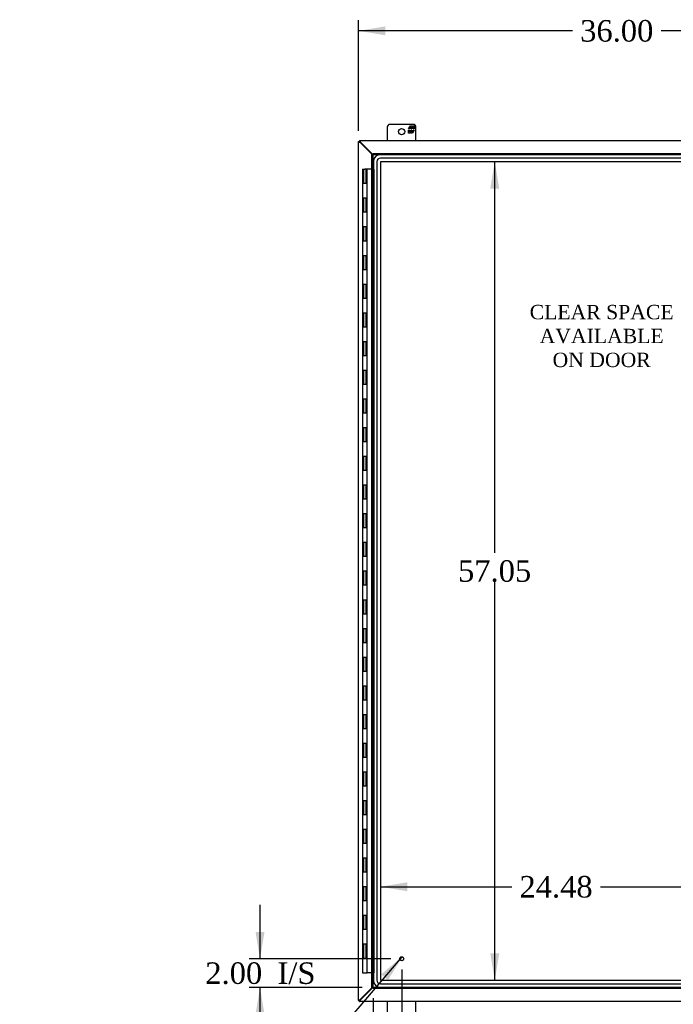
# Model space of a CAD drawing. Header units: inches. Extents: x 20 to 297, y 4 to 197.
# Tile 3 of 10: x 71 to 116, y 64 to 132. Entities that reach past the tile are written whole.
import ezdxf
from ezdxf.enums import TextEntityAlignment as Align

# ---------------------------------------------------------------- set-up
doc = ezdxf.new("R2010")
doc.units = ezdxf.units.IN
doc.header["$MEASUREMENT"] = 0
for name, color, linetype in [('COM48501', 7, 'CONTINUOUS'), ('COM48524', 7, 'CONTINUOUS'), ('COM70219', 7, 'CONTINUOUS'), ('COM71782-6', 7, 'CONTINUOUS'), ('DEFAULT', 7, 'CONTINUOUS'), ('FET07710', 7, 'CONTINUOUS'), ('HNG10620-56B', 7, 'CONTINUOUS'), ('HNG10620-56C', 7, 'CONTINUOUS'), ('STD21878', 7, 'CONTINUOUS')]:
    doc.layers.add(name, color=color, linetype=linetype)
doc.styles.add('SEACAD_TIMES_NEW_ROMAN', font='times.ttf')

# ---------------------------------------------------------------- blocks, each defined once
blk = doc.blocks.new('SEANNOT_GROUP2')
at = {"layer": 'DEFAULT', "linetype": 'Continuous'}
blk.add_hatch(color=136, dxfattribs=at).paths.add_polyline_path([(96.526, 65.322), (97.503, 66.952), (96.05, 65.727)])
at = {"layer": 'DEFAULT', "color": 136, "linetype": 'Continuous'}
blk.add_line((87.91, 55.687), (87.16, 55.687), dxfattribs=at)
blk.add_lwpolyline([(87.91, 55.687), (97.503, 66.952)], dxfattribs=at)
at = {"layer": 'DEFAULT', "color": 136, "linetype": 'Continuous', "style": 'SEACAD_TIMES_NEW_ROMAN'}
for s, p in [('GROUND STUD', (70.747, 56.437)), ('DOOR', (70.747, 54.187))]:
    blk.add_text(s, height=1.5, dxfattribs=at).set_placement(p, align=Align.TOP_LEFT)
blk = doc.blocks.new('GDIMGGROUP1')
at = {"layer": 'DEFAULT', "linetype": 'Continuous'}
for points in [[(87.297, 68.688), (87.61, 66.813), (87.922, 68.688)], [(87.297, 62.938), (87.922, 62.938), (87.61, 64.813)]]:
    blk.add_hatch(color=136, dxfattribs=at).paths.add_polyline_path(points)
at = {"layer": 'DEFAULT', "color": 136, "linetype": 'Continuous'}
for p, q in [((87.61, 66.813), (87.61, 70.563)), ((96.732, 66.813), (86.86, 66.813)), ((94.732, 64.813), (86.86, 64.813)), ((87.61, 61.063), (87.61, 64.813))]:
    blk.add_line(p, q, dxfattribs=at)
at = {"layer": 'DEFAULT', "color": 136, "linetype": 'Continuous', "style": 'SEACAD_TIMES_NEW_ROMAN'}
for s, p in [('2.00', (83.797, 66.563)), ('I/S', (88.828, 66.563))]:
    blk.add_text(s, height=1.5, dxfattribs=at).set_placement(p, align=Align.TOP_LEFT)
blk = doc.blocks.new('GDIMGGROUP13')
at = {"layer": 'DEFAULT', "linetype": 'Continuous'}
for points in [[(97.357, 60.117), (97.357, 60.742), (95.482, 60.43)], [(95.607, 60.117), (97.482, 60.43), (95.607, 60.742)]]:
    blk.add_hatch(color=136, dxfattribs=at).paths.add_polyline_path(points)
at = {"layer": 'DEFAULT', "color": 136, "linetype": 'Continuous'}
for p, q in [((97.482, 66.063), (97.482, 59.68)), ((95.482, 64.063), (95.482, 59.68)), ((95.482, 60.43), (99.926, 60.43)), ((99.926, 60.43), (100.676, 60.43))]:
    blk.add_line(p, q, dxfattribs=at)
at = {"layer": 'DEFAULT', "color": 136, "linetype": 'Continuous', "style": 'SEACAD_TIMES_NEW_ROMAN'}
for s, p in [('2.00', (101.201, 61.18)), ('I/S', (106.232, 61.18))]:
    blk.add_text(s, height=1.5, dxfattribs=at).set_placement(p, align=Align.TOP_LEFT)
blk = doc.blocks.new('GDIMGGROUP19')
at = {"layer": 'DEFAULT', "linetype": 'Continuous'}
for points in [[(96.348, 131.806), (94.473, 131.494), (96.348, 131.181)], [(128.598, 131.806), (128.598, 131.181), (130.473, 131.494)]]:
    blk.add_hatch(color=136, dxfattribs=at).paths.add_polyline_path(points)
at = {"layer": 'DEFAULT', "color": 136, "linetype": 'Continuous'}
for p, q in [((94.473, 124.522), (94.473, 132.244)), ((130.473, 124.522), (130.473, 132.244)), ((109.389, 131.494), (94.473, 131.494)), ((130.473, 131.494), (115.557, 131.494))]:
    blk.add_line(p, q, dxfattribs=at)
at = {"layer": 'DEFAULT', "color": 136, "linetype": 'Continuous', "style": 'SEACAD_TIMES_NEW_ROMAN'}
blk.add_text('36.00', height=1.5, dxfattribs=at).set_placement((109.914, 132.244), align=Align.TOP_LEFT)
blk = doc.blocks.new('GDIMGGROUP22')
at = {"layer": 'DEFAULT', "linetype": 'Continuous'}
for points in [[(104.276, 120.496), (103.963, 122.371), (103.651, 120.496)], [(104.276, 67.192), (103.651, 67.192), (103.963, 65.317)]]:
    blk.add_hatch(color=136, dxfattribs=at).paths.add_polyline_path(points)
at = {"layer": 'DEFAULT', "color": 136, "linetype": 'Continuous'}
for p, q in [((103.963, 95.119), (103.963, 122.371)), ((103.963, 65.317), (103.963, 93.094))]:
    blk.add_line(p, q, dxfattribs=at)
at = {"layer": 'DEFAULT', "color": 136, "linetype": 'Continuous', "style": 'SEACAD_TIMES_NEW_ROMAN'}
blk.add_text('57.05', height=1.5, dxfattribs=at).set_placement((101.404, 94.594), align=Align.TOP_LEFT)
blk = doc.blocks.new('GDIMGGROUP23')
at = {"layer": 'DEFAULT', "linetype": 'Continuous'}
for points in [[(97.877, 71.521), (97.877, 72.146), (96.002, 71.833)], [(118.607, 71.521), (120.482, 71.833), (118.607, 72.146)]]:
    blk.add_hatch(color=136, dxfattribs=at).paths.add_polyline_path(points)
at = {"layer": 'DEFAULT', "color": 136, "linetype": 'Continuous'}
for p, q in [((96.002, 71.833), (105.158, 71.833)), ((111.326, 71.833), (120.482, 71.833))]:
    blk.add_line(p, q, dxfattribs=at)
at = {"layer": 'DEFAULT', "color": 136, "linetype": 'Continuous', "style": 'SEACAD_TIMES_NEW_ROMAN'}
blk.add_text('24.48', height=1.5, dxfattribs=at).set_placement((105.683, 72.583), align=Align.TOP_LEFT)

msp = doc.modelspace()

# ---------------------------------------------------------------- linework, layer by layer
at = {"layer": 'COM48501', "color": 7}
for p, q in [((94.473, 123.772), (94.545, 123.772)), ((94.473, 63.916), (94.473, 123.772)), ((94.581, 123.717), (95.424, 122.874)), ((95.424, 64.813), (94.581, 63.971)), ((94.473, 63.916), (94.545, 63.916))]:
    msp.add_line(p, q, dxfattribs=at)
for points, knots in [([(94.473, 123.772), (94.473, 123.769), (94.474, 123.767), (94.477, 123.763), (94.479, 123.76), (94.484, 123.756), (94.488, 123.753), (94.495, 123.749), (94.5, 123.746), (94.51, 123.742), (94.515, 123.74), (94.527, 123.735), (94.533, 123.733), (94.553, 123.726), (94.567, 123.721), (94.581, 123.717)], [0, 0, 0, 0, 0.125, 0.125, 0.25, 0.25, 0.375, 0.375, 0.5, 0.5, 0.625, 0.625, 0.75, 0.75, 1, 1, 1, 1]), ([(94.545, 123.772), (94.545, 123.767), (94.546, 123.763), (94.55, 123.753), (94.552, 123.749), (94.559, 123.74), (94.563, 123.735), (94.572, 123.726), (94.577, 123.721), (94.581, 123.717)], [0, 0, 0, 0, 0.25, 0.25, 0.5, 0.5, 0.75, 0.75, 1, 1, 1, 1]), ([(94.473, 63.916), (94.473, 63.918), (94.474, 63.92), (94.477, 63.925), (94.479, 63.927), (94.484, 63.932), (94.488, 63.934), (94.495, 63.939), (94.5, 63.941), (94.51, 63.945), (94.515, 63.948), (94.527, 63.952), (94.533, 63.955), (94.553, 63.961), (94.567, 63.966), (94.581, 63.971)], [0, 0, 0, 0, 0.125, 0.125, 0.25, 0.25, 0.375, 0.375, 0.5, 0.5, 0.625, 0.625, 0.75, 0.75, 1, 1, 1, 1]), ([(94.545, 63.916), (94.545, 63.92), (94.546, 63.925), (94.55, 63.934), (94.552, 63.939), (94.559, 63.948), (94.563, 63.952), (94.572, 63.961), (94.577, 63.966), (94.581, 63.971)], [0, 0, 0, 0, 0.25, 0.25, 0.5, 0.5, 0.75, 0.75, 1, 1, 1, 1])]:
    msp.add_open_spline(points, degree=3, knots=knots, dxfattribs=at)
at = {"layer": 'COM48524', "color": 7}
for p, q in [((94.545, 123.844), (94.545, 123.772)), ((94.545, 123.844), (130.401, 123.844)), ((94.6, 123.736), (95.462, 122.874)), ((95.462, 64.813), (94.6, 63.952)), ((94.545, 63.844), (94.545, 63.916)), ((130.401, 63.844), (94.545, 63.844))]:
    msp.add_line(p, q, dxfattribs=at)
for points, knots in [([(94.545, 123.844), (94.548, 123.844), (94.55, 123.843), (94.554, 123.84), (94.557, 123.838), (94.561, 123.833), (94.564, 123.829), (94.568, 123.822), (94.57, 123.817), (94.575, 123.807), (94.577, 123.802), (94.582, 123.79), (94.584, 123.784), (94.591, 123.764), (94.596, 123.75), (94.6, 123.736)], [0, 0, 0, 0, 0.125, 0.125, 0.25, 0.25, 0.375, 0.375, 0.5, 0.5, 0.625, 0.625, 0.75, 0.75, 1, 1, 1, 1]), ([(94.545, 123.772), (94.55, 123.772), (94.554, 123.771), (94.564, 123.767), (94.568, 123.764), (94.577, 123.758), (94.582, 123.754), (94.591, 123.745), (94.596, 123.74), (94.6, 123.736)], [0, 0, 0, 0, 0.25, 0.25, 0.5, 0.5, 0.75, 0.75, 1, 1, 1, 1]), ([(94.545, 63.844), (94.548, 63.844), (94.55, 63.844), (94.554, 63.847), (94.557, 63.849), (94.561, 63.855), (94.564, 63.858), (94.568, 63.866), (94.57, 63.87), (94.575, 63.88), (94.577, 63.886), (94.582, 63.897), (94.584, 63.904), (94.591, 63.923), (94.596, 63.937), (94.6, 63.952)], [0, 0, 0, 0, 0.125, 0.125, 0.25, 0.25, 0.375, 0.375, 0.5, 0.5, 0.625, 0.625, 0.75, 0.75, 1, 1, 1, 1]), ([(94.545, 63.916), (94.55, 63.916), (94.554, 63.917), (94.564, 63.92), (94.568, 63.923), (94.577, 63.93), (94.582, 63.934), (94.591, 63.942), (94.596, 63.947), (94.6, 63.952)], [0, 0, 0, 0, 0.25, 0.25, 0.5, 0.5, 0.75, 0.75, 1, 1, 1, 1])]:
    msp.add_open_spline(points, degree=3, knots=knots, dxfattribs=at)
at = {"layer": 'COM70219', "color": 7}
for p, q in [((128.999, 122.87), (96.003, 122.87)), ((128.999, 122.869), (96.003, 122.869)), ((95.503, 122.37), (95.503, 65.318)), ((95.504, 122.37), (95.504, 65.318)), ((95.753, 122.37), (95.753, 65.318)), ((96.002, 122.37), (96.002, 65.318)), ((128.999, 122.62), (96.003, 122.62)), ((128.999, 122.371), (96.003, 122.371)), ((96.003, 122.37), (96.003, 65.318)), ((128.999, 122.37), (96.003, 122.37)), ((96.003, 65.318), (128.999, 65.318)), ((96.003, 65.317), (128.999, 65.317)), ((96.003, 65.068), (128.999, 65.068)), ((96.003, 64.819), (128.999, 64.819)), ((96.003, 64.818), (128.999, 64.818))]:
    msp.add_line(p, q, dxfattribs=at)
for centre, radius, start, end in [((96.003, 122.37), 0.5, 90, 180), ((96.003, 122.37), 0.499, 90, 180), ((96.003, 122.37), 0.25, 90, 180), ((96.003, 122.37), 0.001, 90, 180), ((96.003, 65.318), 0.5, 180, 270), ((96.003, 65.318), 0.499, 180, 270), ((96.003, 65.318), 0.25, 180, 270), ((96.003, 65.318), 0.001, 180, 270)]:
    msp.add_arc(centre, radius, start, end, dxfattribs=at)
at = {"layer": 'COM71782-6', "color": 7}
for p, q in [((95.41, 122.874), (95.482, 122.874)), ((95.41, 64.813), (95.41, 122.874)), ((95.482, 122.946), (95.482, 122.874)), ((95.482, 122.946), (129.526, 122.946)), ((95.482, 122.874), (129.526, 122.874)), ((95.482, 122.874), (95.518, 122.838)), ((95.482, 64.813), (95.482, 122.874)), ((95.482, 122.874), (95.518, 122.838)), ((95.41, 64.813), (95.482, 64.813)), ((95.482, 64.813), (95.518, 64.849)), ((95.482, 64.813), (95.518, 64.849)), ((129.526, 64.813), (95.482, 64.813)), ((95.482, 64.741), (95.482, 64.813)), ((129.526, 64.741), (95.482, 64.741))]:
    msp.add_line(p, q, dxfattribs=at)
at = {"layer": 'FET07710', "color": 7}
for p, q in [((98.286, 124.969), (96.661, 124.969)), ((96.473, 124.781), (96.473, 123.844)), ((97.963, 124.663), (98.085, 124.876)), ((98.028, 124.663), (97.963, 124.663)), ((97.963, 124.354), (97.963, 124.566)), ((97.963, 124.566), (98.028, 124.566)), ((98.072, 124.354), (97.963, 124.354)), ((98.126, 124.769), (98.028, 124.769)), ((98.028, 124.769), (98.028, 124.663)), ((98.028, 124.566), (98.028, 124.46)), ((98.028, 124.46), (98.126, 124.46)), ((98.117, 124.431), (98.072, 124.354)), ((98.085, 124.876), (98.195, 124.876)), ((98.117, 124.354), (98.117, 124.431)), ((98.226, 124.354), (98.117, 124.354)), ((98.126, 124.663), (98.126, 124.769)), ((98.186, 124.663), (98.126, 124.663)), ((98.126, 124.46), (98.126, 124.566)), ((98.126, 124.566), (98.186, 124.566)), ((98.284, 124.769), (98.186, 124.769)), ((98.186, 124.769), (98.186, 124.663)), ((98.186, 124.566), (98.186, 124.46)), ((98.186, 124.46), (98.284, 124.46)), ((98.195, 124.876), (98.195, 124.798)), ((98.195, 124.798), (98.239, 124.876)), ((98.348, 124.566), (98.226, 124.354)), ((98.239, 124.876), (98.348, 124.876)), ((98.284, 124.663), (98.284, 124.769)), ((98.348, 124.663), (98.284, 124.663)), ((98.284, 124.46), (98.284, 124.566)), ((98.284, 124.566), (98.348, 124.566)), ((98.348, 124.876), (98.348, 124.663)), ((98.473, 123.844), (98.473, 124.781)), ((96.473, 63.844), (96.473, 62.906)), ((98.473, 62.906), (98.473, 63.844))]:
    msp.add_line(p, q, dxfattribs=at)
msp.add_circle((97.473, 124.469), 0.219, dxfattribs=at)
for centre, radius, start, end in [((96.661, 124.781), 0.187, 90, 180), ((98.286, 124.781), 0.188, 0, 90)]:
    msp.add_arc(centre, radius, start, end, dxfattribs=at)
at = {"layer": 'HNG10620-56B', "color": 7}
for p, q in [((94.912, 120.844), (94.759, 120.844)), ((94.759, 120.844), (94.759, 119.844)), ((94.759, 119.844), (94.912, 119.844)), ((94.912, 118.844), (94.759, 118.844)), ((94.759, 118.844), (94.759, 117.844)), ((94.759, 117.844), (94.912, 117.844)), ((94.912, 116.844), (94.759, 116.844)), ((94.759, 116.844), (94.759, 115.844)), ((94.759, 115.844), (94.912, 115.844)), ((94.912, 114.844), (94.759, 114.844)), ((94.759, 114.844), (94.759, 113.844)), ((94.759, 113.844), (94.912, 113.844)), ((94.912, 112.844), (94.759, 112.844)), ((94.759, 112.844), (94.759, 111.844)), ((94.759, 111.844), (94.912, 111.844)), ((94.912, 110.844), (94.759, 110.844)), ((94.759, 110.844), (94.759, 109.844)), ((94.759, 109.844), (94.912, 109.844)), ((94.912, 108.844), (94.759, 108.844)), ((94.759, 108.844), (94.759, 107.844)), ((94.759, 107.844), (94.912, 107.844)), ((94.912, 106.844), (94.759, 106.844)), ((94.759, 106.844), (94.759, 105.844)), ((94.759, 105.844), (94.912, 105.844)), ((94.912, 104.844), (94.759, 104.844)), ((94.759, 104.844), (94.759, 103.844)), ((94.759, 103.844), (94.912, 103.844)), ((94.912, 102.844), (94.759, 102.844)), ((94.759, 102.844), (94.759, 101.844)), ((94.759, 101.844), (94.912, 101.844)), ((94.912, 100.844), (94.759, 100.844)), ((94.759, 100.844), (94.759, 99.844)), ((94.759, 99.844), (94.912, 99.844)), ((94.912, 98.844), (94.759, 98.844)), ((94.759, 98.844), (94.759, 97.844)), ((94.759, 97.844), (94.912, 97.844)), ((94.912, 96.844), (94.759, 96.844)), ((94.759, 96.844), (94.759, 95.844)), ((94.759, 95.844), (94.912, 95.844)), ((94.912, 94.844), (94.759, 94.844)), ((94.759, 94.844), (94.759, 93.844)), ((94.759, 93.844), (94.912, 93.844)), ((94.912, 92.844), (94.759, 92.844)), ((94.759, 92.844), (94.759, 91.844)), ((94.759, 91.844), (94.912, 91.844)), ((94.912, 90.844), (94.759, 90.844)), ((94.759, 90.844), (94.759, 89.844)), ((94.759, 89.844), (94.912, 89.844)), ((94.912, 88.844), (94.759, 88.844)), ((94.759, 88.844), (94.759, 87.844)), ((94.759, 87.844), (94.912, 87.844)), ((94.912, 86.844), (94.759, 86.844)), ((94.759, 86.844), (94.759, 85.844)), ((94.759, 85.844), (94.912, 85.844)), ((94.912, 84.844), (94.759, 84.844)), ((94.759, 84.844), (94.759, 83.844)), ((94.759, 83.844), (94.912, 83.844)), ((94.912, 82.844), (94.759, 82.844)), ((94.759, 82.844), (94.759, 81.844)), ((94.759, 81.844), (94.912, 81.844)), ((94.912, 80.844), (94.759, 80.844)), ((94.759, 80.844), (94.759, 79.844)), ((94.759, 79.844), (94.912, 79.844)), ((94.912, 78.844), (94.759, 78.844)), ((94.759, 78.844), (94.759, 77.844)), ((94.759, 77.844), (94.912, 77.844)), ((94.912, 76.844), (94.759, 76.844)), ((94.759, 76.844), (94.759, 75.844)), ((94.759, 75.844), (94.912, 75.844)), ((94.912, 74.844), (94.759, 74.844)), ((94.759, 74.844), (94.759, 73.844)), ((94.759, 73.844), (94.912, 73.844)), ((94.912, 72.844), (94.759, 72.844)), ((94.759, 72.844), (94.759, 71.844)), ((94.759, 71.844), (94.912, 71.844)), ((94.912, 70.844), (94.759, 70.844)), ((94.759, 70.844), (94.759, 69.844)), ((94.759, 69.844), (94.912, 69.844)), ((94.912, 68.844), (94.759, 68.844)), ((94.759, 68.844), (94.759, 67.844)), ((94.759, 67.844), (94.912, 67.844)), ((94.912, 66.844), (94.759, 66.844)), ((94.759, 66.844), (94.759, 65.844)), ((94.759, 65.844), (95.066, 65.844))]:
    msp.add_line(p, q, dxfattribs=at)
at = {"layer": 'HNG10620-56C', "color": 7}
for p, q in [((94.759, 121.844), (94.912, 121.844)), ((94.759, 121.844), (94.759, 120.844)), ((94.819, 121.844), (94.819, 120.844)), ((95.41, 121.844), (94.912, 121.844)), ((94.995, 121.844), (94.995, 120.844)), ((95.006, 120.844), (95.006, 121.844)), ((95.048, 121.844), (95.048, 120.844)), ((95.066, 120.844), (95.066, 121.844)), ((95.453, 121.844), (95.41, 121.844)), ((95.482, 121.844), (95.453, 121.844)), ((95.482, 121.844), (95.542, 121.844)), ((95.542, 121.844), (95.542, 65.844)), ((94.912, 120.844), (94.759, 120.844)), ((95.066, 120.844), (94.912, 120.844)), ((95.066, 119.844), (95.066, 120.844)), ((94.759, 119.844), (94.912, 119.844)), ((94.759, 119.844), (94.759, 118.844)), ((94.819, 119.844), (94.819, 118.844)), ((94.912, 119.844), (95.066, 119.844)), ((94.995, 119.844), (94.995, 118.844)), ((95.006, 118.844), (95.006, 119.844)), ((95.048, 119.844), (95.048, 118.844)), ((95.066, 118.844), (95.066, 119.844)), ((94.912, 118.844), (94.759, 118.844)), ((95.066, 118.844), (94.912, 118.844)), ((95.066, 117.844), (95.066, 118.844)), ((94.759, 117.844), (94.912, 117.844)), ((94.759, 117.844), (94.759, 116.844)), ((94.819, 117.844), (94.819, 116.844)), ((94.912, 117.844), (95.066, 117.844)), ((94.995, 117.844), (94.995, 116.844)), ((95.006, 116.844), (95.006, 117.844)), ((95.048, 117.844), (95.048, 116.844)), ((95.066, 116.844), (95.066, 117.844)), ((94.912, 116.844), (94.759, 116.844)), ((95.066, 116.844), (94.912, 116.844)), ((95.066, 115.844), (95.066, 116.844)), ((94.759, 115.844), (94.912, 115.844)), ((94.759, 115.844), (94.759, 114.844)), ((94.819, 115.844), (94.819, 114.844)), ((94.912, 115.844), (95.066, 115.844)), ((94.995, 115.844), (94.995, 114.844)), ((95.006, 114.844), (95.006, 115.844)), ((95.048, 115.844), (95.048, 114.844)), ((95.066, 114.844), (95.066, 115.844)), ((94.912, 114.844), (94.759, 114.844)), ((95.066, 114.844), (94.912, 114.844)), ((95.066, 113.844), (95.066, 114.844)), ((94.759, 113.844), (94.912, 113.844)), ((94.759, 113.844), (94.759, 112.844)), ((94.819, 113.844), (94.819, 112.844)), ((94.912, 113.844), (95.066, 113.844)), ((94.995, 113.844), (94.995, 112.844)), ((95.006, 112.844), (95.006, 113.844)), ((95.048, 113.844), (95.048, 112.844)), ((95.066, 112.844), (95.066, 113.844)), ((94.912, 112.844), (94.759, 112.844)), ((95.066, 112.844), (94.912, 112.844)), ((95.066, 111.844), (95.066, 112.844)), ((94.759, 111.844), (94.912, 111.844)), ((94.759, 111.844), (94.759, 110.844)), ((94.819, 111.844), (94.819, 110.844)), ((94.912, 111.844), (95.066, 111.844)), ((94.995, 111.844), (94.995, 110.844)), ((95.006, 110.844), (95.006, 111.844)), ((95.048, 111.844), (95.048, 110.844)), ((95.066, 110.844), (95.066, 111.844)), ((94.912, 110.844), (94.759, 110.844)), ((95.066, 110.844), (94.912, 110.844)), ((95.066, 109.844), (95.066, 110.844)), ((94.759, 109.844), (94.912, 109.844)), ((94.759, 109.844), (94.759, 108.844)), ((94.819, 109.844), (94.819, 108.844)), ((94.912, 109.844), (95.066, 109.844)), ((94.995, 109.844), (94.995, 108.844)), ((95.006, 108.844), (95.006, 109.844)), ((95.048, 109.844), (95.048, 108.844)), ((95.066, 108.844), (95.066, 109.844)), ((94.912, 108.844), (94.759, 108.844)), ((95.066, 108.844), (94.912, 108.844)), ((95.066, 107.844), (95.066, 108.844)), ((94.759, 107.844), (94.912, 107.844)), ((94.759, 107.844), (94.759, 106.844)), ((94.819, 107.844), (94.819, 106.844)), ((94.912, 107.844), (95.066, 107.844)), ((94.995, 107.844), (94.995, 106.844)), ((95.006, 106.844), (95.006, 107.844)), ((95.048, 107.844), (95.048, 106.844)), ((95.066, 106.844), (95.066, 107.844)), ((94.912, 106.844), (94.759, 106.844)), ((95.066, 106.844), (94.912, 106.844)), ((95.066, 105.844), (95.066, 106.844)), ((94.759, 105.844), (94.912, 105.844)), ((94.759, 105.844), (94.759, 104.844)), ((94.819, 105.844), (94.819, 104.844)), ((94.912, 105.844), (95.066, 105.844)), ((94.995, 105.844), (94.995, 104.844)), ((95.006, 104.844), (95.006, 105.844)), ((95.048, 105.844), (95.048, 104.844)), ((95.066, 104.844), (95.066, 105.844)), ((94.912, 104.844), (94.759, 104.844)), ((95.066, 104.844), (94.912, 104.844)), ((95.066, 103.844), (95.066, 104.844)), ((94.759, 103.844), (94.912, 103.844)), ((94.759, 103.844), (94.759, 102.844)), ((94.819, 103.844), (94.819, 102.844)), ((94.912, 103.844), (95.066, 103.844)), ((94.995, 103.844), (94.995, 102.844)), ((95.006, 102.844), (95.006, 103.844)), ((95.048, 103.844), (95.048, 102.844)), ((95.066, 102.844), (95.066, 103.844)), ((94.912, 102.844), (94.759, 102.844)), ((95.066, 102.844), (94.912, 102.844)), ((95.066, 101.844), (95.066, 102.844)), ((94.759, 101.844), (94.912, 101.844)), ((94.759, 101.844), (94.759, 100.844)), ((94.819, 101.844), (94.819, 100.844)), ((94.912, 101.844), (95.066, 101.844)), ((94.995, 101.844), (94.995, 100.844)), ((95.006, 100.844), (95.006, 101.844)), ((95.048, 101.844), (95.048, 100.844)), ((95.066, 100.844), (95.066, 101.844)), ((94.912, 100.844), (94.759, 100.844)), ((95.066, 100.844), (94.912, 100.844)), ((95.066, 99.844), (95.066, 100.844)), ((94.759, 99.844), (94.912, 99.844)), ((94.759, 99.844), (94.759, 98.844)), ((94.819, 99.844), (94.819, 98.844)), ((94.912, 99.844), (95.066, 99.844)), ((94.995, 99.844), (94.995, 98.844)), ((95.006, 98.844), (95.006, 99.844)), ((95.048, 99.844), (95.048, 98.844)), ((95.066, 98.844), (95.066, 99.844)), ((94.912, 98.844), (94.759, 98.844)), ((95.066, 98.844), (94.912, 98.844)), ((95.066, 97.844), (95.066, 98.844)), ((94.759, 97.844), (94.912, 97.844)), ((94.759, 97.844), (94.759, 96.844)), ((94.819, 97.844), (94.819, 96.844)), ((94.912, 97.844), (95.066, 97.844)), ((94.995, 97.844), (94.995, 96.844)), ((95.006, 96.844), (95.006, 97.844)), ((95.048, 97.844), (95.048, 96.844)), ((95.066, 96.844), (95.066, 97.844)), ((94.912, 96.844), (94.759, 96.844)), ((95.066, 96.844), (94.912, 96.844)), ((95.066, 95.844), (95.066, 96.844)), ((94.759, 95.844), (94.912, 95.844)), ((94.759, 95.844), (94.759, 94.844)), ((94.819, 95.844), (94.819, 94.844)), ((94.912, 95.844), (95.066, 95.844)), ((94.995, 95.844), (94.995, 94.844)), ((95.006, 94.844), (95.006, 95.844)), ((95.048, 95.844), (95.048, 94.844)), ((95.066, 94.844), (95.066, 95.844)), ((94.912, 94.844), (94.759, 94.844)), ((95.066, 94.844), (94.912, 94.844)), ((95.066, 93.844), (95.066, 94.844)), ((94.759, 93.844), (94.912, 93.844)), ((94.759, 93.844), (94.759, 92.844)), ((94.819, 93.844), (94.819, 92.844)), ((94.912, 93.844), (95.066, 93.844)), ((94.995, 93.844), (94.995, 92.844)), ((95.006, 92.844), (95.006, 93.844)), ((95.048, 93.844), (95.048, 92.844)), ((95.066, 92.844), (95.066, 93.844)), ((94.912, 92.844), (94.759, 92.844)), ((95.066, 92.844), (94.912, 92.844)), ((95.066, 91.844), (95.066, 92.844)), ((94.759, 91.844), (94.912, 91.844)), ((94.759, 91.844), (94.759, 90.844)), ((94.819, 91.844), (94.819, 90.844)), ((94.912, 91.844), (95.066, 91.844)), ((94.995, 91.844), (94.995, 90.844)), ((95.006, 90.844), (95.006, 91.844)), ((95.048, 91.844), (95.048, 90.844)), ((95.066, 90.844), (95.066, 91.844)), ((94.912, 90.844), (94.759, 90.844)), ((95.066, 90.844), (94.912, 90.844)), ((95.066, 89.844), (95.066, 90.844)), ((94.759, 89.844), (94.912, 89.844)), ((94.759, 89.844), (94.759, 88.844)), ((94.819, 89.844), (94.819, 88.844)), ((94.912, 89.844), (95.066, 89.844)), ((94.995, 89.844), (94.995, 88.844)), ((95.006, 88.844), (95.006, 89.844)), ((95.048, 89.844), (95.048, 88.844)), ((95.066, 88.844), (95.066, 89.844)), ((94.912, 88.844), (94.759, 88.844)), ((95.066, 88.844), (94.912, 88.844)), ((95.066, 87.844), (95.066, 88.844)), ((94.759, 87.844), (94.912, 87.844)), ((94.759, 87.844), (94.759, 86.844)), ((94.819, 87.844), (94.819, 86.844)), ((94.912, 87.844), (95.066, 87.844)), ((94.995, 87.844), (94.995, 86.844)), ((95.006, 86.844), (95.006, 87.844)), ((95.048, 87.844), (95.048, 86.844)), ((95.066, 86.844), (95.066, 87.844)), ((94.912, 86.844), (94.759, 86.844)), ((95.066, 86.844), (94.912, 86.844)), ((95.066, 85.844), (95.066, 86.844)), ((94.759, 85.844), (94.912, 85.844)), ((94.759, 85.844), (94.759, 84.844)), ((94.819, 85.844), (94.819, 84.844)), ((94.912, 85.844), (95.066, 85.844)), ((94.995, 85.844), (94.995, 84.844)), ((95.006, 84.844), (95.006, 85.844)), ((95.048, 85.844), (95.048, 84.844)), ((95.066, 84.844), (95.066, 85.844)), ((94.912, 84.844), (94.759, 84.844)), ((95.066, 84.844), (94.912, 84.844)), ((95.066, 83.844), (95.066, 84.844)), ((94.759, 83.844), (94.912, 83.844)), ((94.759, 83.844), (94.759, 82.844)), ((94.819, 83.844), (94.819, 82.844)), ((94.912, 83.844), (95.066, 83.844)), ((94.995, 83.844), (94.995, 82.844)), ((95.006, 82.844), (95.006, 83.844)), ((95.048, 83.844), (95.048, 82.844)), ((95.066, 82.844), (95.066, 83.844)), ((94.912, 82.844), (94.759, 82.844)), ((95.066, 82.844), (94.912, 82.844)), ((95.066, 81.844), (95.066, 82.844)), ((94.759, 81.844), (94.912, 81.844)), ((94.759, 81.844), (94.759, 80.844)), ((94.819, 81.844), (94.819, 80.844)), ((94.912, 81.844), (95.066, 81.844)), ((94.995, 81.844), (94.995, 80.844)), ((95.006, 80.844), (95.006, 81.844)), ((95.048, 81.844), (95.048, 80.844)), ((95.066, 80.844), (95.066, 81.844)), ((94.912, 80.844), (94.759, 80.844)), ((95.066, 80.844), (94.912, 80.844)), ((95.066, 79.844), (95.066, 80.844)), ((94.759, 79.844), (94.912, 79.844)), ((94.759, 79.844), (94.759, 78.844)), ((94.819, 79.844), (94.819, 78.844)), ((94.912, 79.844), (95.066, 79.844)), ((94.995, 79.844), (94.995, 78.844)), ((95.006, 78.844), (95.006, 79.844)), ((95.048, 79.844), (95.048, 78.844)), ((95.066, 78.844), (95.066, 79.844)), ((94.912, 78.844), (94.759, 78.844)), ((95.066, 78.844), (94.912, 78.844)), ((95.066, 77.844), (95.066, 78.844)), ((94.759, 77.844), (94.912, 77.844)), ((94.759, 77.844), (94.759, 76.844)), ((94.819, 77.844), (94.819, 76.844)), ((94.912, 77.844), (95.066, 77.844)), ((94.995, 77.844), (94.995, 76.844)), ((95.006, 76.844), (95.006, 77.844)), ((95.048, 77.844), (95.048, 76.844)), ((95.066, 76.844), (95.066, 77.844)), ((94.912, 76.844), (94.759, 76.844)), ((95.066, 76.844), (94.912, 76.844)), ((95.066, 75.844), (95.066, 76.844)), ((94.759, 75.844), (94.912, 75.844)), ((94.759, 75.844), (94.759, 74.844)), ((94.819, 75.844), (94.819, 74.844)), ((94.912, 75.844), (95.066, 75.844)), ((94.995, 75.844), (94.995, 74.844)), ((95.006, 74.844), (95.006, 75.844)), ((95.048, 75.844), (95.048, 74.844)), ((95.066, 74.844), (95.066, 75.844)), ((94.912, 74.844), (94.759, 74.844)), ((95.066, 74.844), (94.912, 74.844)), ((95.066, 73.844), (95.066, 74.844)), ((94.759, 73.844), (94.912, 73.844)), ((94.759, 73.844), (94.759, 72.844)), ((94.819, 73.844), (94.819, 72.844)), ((94.912, 73.844), (95.066, 73.844)), ((94.995, 73.844), (94.995, 72.844)), ((95.006, 72.844), (95.006, 73.844)), ((95.048, 73.844), (95.048, 72.844)), ((95.066, 72.844), (95.066, 73.844)), ((94.912, 72.844), (94.759, 72.844)), ((95.066, 72.844), (94.912, 72.844)), ((95.066, 71.844), (95.066, 72.844)), ((94.759, 71.844), (94.912, 71.844)), ((94.759, 71.844), (94.759, 70.844)), ((94.819, 71.844), (94.819, 70.844)), ((94.912, 71.844), (95.066, 71.844)), ((94.995, 71.844), (94.995, 70.844)), ((95.006, 70.844), (95.006, 71.844)), ((95.048, 71.844), (95.048, 70.844)), ((95.066, 70.844), (95.066, 71.844)), ((94.912, 70.844), (94.759, 70.844)), ((95.066, 70.844), (94.912, 70.844)), ((95.066, 69.844), (95.066, 70.844)), ((94.759, 69.844), (94.912, 69.844)), ((94.759, 69.844), (94.759, 68.844)), ((94.819, 69.844), (94.819, 68.844)), ((94.912, 69.844), (95.066, 69.844)), ((94.995, 69.844), (94.995, 68.844)), ((95.006, 68.844), (95.006, 69.844)), ((95.048, 69.844), (95.048, 68.844)), ((95.066, 68.844), (95.066, 69.844)), ((94.912, 68.844), (94.759, 68.844)), ((95.066, 68.844), (94.912, 68.844)), ((95.066, 67.844), (95.066, 68.844)), ((94.759, 67.844), (94.912, 67.844)), ((94.759, 67.844), (94.759, 66.844)), ((94.819, 67.844), (94.819, 66.844)), ((94.912, 67.844), (95.066, 67.844)), ((94.995, 67.844), (94.995, 66.844)), ((95.006, 66.844), (95.006, 67.844)), ((95.048, 67.844), (95.048, 66.844)), ((95.066, 66.844), (95.066, 67.844)), ((94.912, 66.844), (94.759, 66.844)), ((95.066, 66.844), (94.912, 66.844)), ((95.066, 65.844), (95.066, 66.844)), ((95.41, 65.844), (95.066, 65.844)), ((95.453, 65.844), (95.41, 65.844)), ((95.482, 65.844), (95.453, 65.844)), ((95.482, 65.844), (95.542, 65.844))]:
    msp.add_line(p, q, dxfattribs=at)
at = {"layer": 'STD21878', "color": 7}
for radius in [0.141, 0.125]:
    msp.add_circle((97.482, 66.813), radius, dxfattribs=at)

# ---------------------------------------------------------------- block references
at = {"layer": 'DEFAULT', "color": 7}
for name in ['GDIMGGROUP19', 'GDIMGGROUP22', 'GDIMGGROUP23', 'GDIMGGROUP1', 'SEANNOT_GROUP2', 'GDIMGGROUP13']:
    msp.add_blockref(name, (0, 0), dxfattribs=at)

# ---------------------------------------------------------------- texts
at = {"layer": 'DEFAULT', "color": 7, "insert": (111.41, 112.391), "char_height": 1, "width": 10.3154, "attachment_point": 2}
msp.add_mtext('{\\fTimes New Roman|b0||i0||c0|p34;\\C7;\\H1.;\\W1.;CLEAR SPACE \\P}{\\fTimes New Roman|b0||i0||c0|p34;\\C7;\\H1.;\\W1.;AVAILABLE \\P}{\\fTimes New Roman|b0||i0||c0|p34;\\C7;\\H1.;\\W1.;ON DOOR}', dxfattribs=at)

doc.saveas('drawing.dxf')
